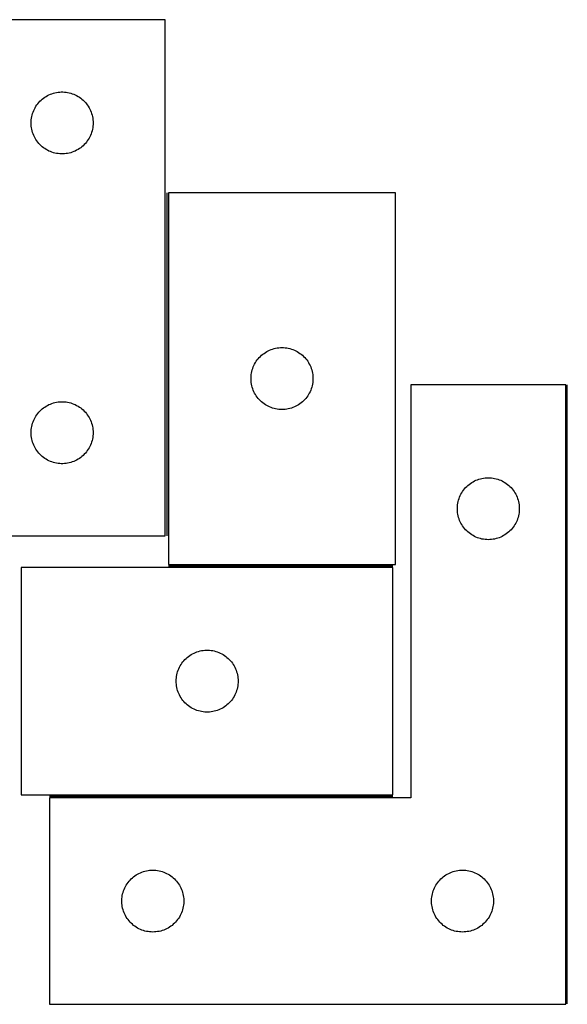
# Model space of a CAD drawing. Header units: millimetres. Extents: x 7 to 1493, y 7 to 489.
# Tile 4 of 6: x 789 to 1054, y 9 to 486. Entities that reach past the tile are written whole.
import ezdxf

# ---------------------------------------------------------------- set-up
doc = ezdxf.new("R2010")
doc.units = ezdxf.units.MM
doc.layers.add('COMMON', color=5, linetype='CONTINUOUS', true_color=0x0000ff)
doc.layers.add('CUT', color=7, linetype='CONTINUOUS', true_color=0x000000)

msp = doc.modelspace()

# ---------------------------------------------------------------- linework, layer by layer
at = {"layer": 'COMMON'}
for p, q in [((860.433005, 402.451937), (860.433005, 236.24735)), ((1054.367422, 9.752464), (1054.367422, 309.451935)), ((861.183006, 221.701936), (969.939179, 221.701936)), ((803.617421, 110.201935), (969.939179, 110.201935))]:
    msp.add_line(p, q, dxfattribs=at)
at = {"layer": 'CUT'}
for p, q in [((859.683005, 486.24735), (559.683005, 486.24735)), ((859.683005, 236.24735), (859.683005, 486.24735)), ((800.074107, 447.765557), (800.67979, 448.244939)), ((800.67979, 448.244939), (801.309349, 448.692505)), ((801.309349, 448.692505), (801.961113, 449.107069)), ((801.961113, 449.107069), (802.633353, 449.487532)), ((802.633353, 449.487532), (803.324289, 449.832884)), ((803.324289, 449.832884), (804.032086, 450.14221)), ((804.032086, 450.14221), (804.754869, 450.414688)), ((804.754869, 450.414688), (805.49072, 450.649598)), ((805.49072, 450.649598), (806.237689, 450.846316)), ((806.237689, 450.846316), (806.993793, 451.004319)), ((806.993793, 451.004319), (807.757029, 451.12319)), ((807.757029, 451.12319), (808.525373, 451.202613)), ((808.525373, 451.202613), (809.296786, 451.242377)), ((809.296786, 451.242377), (810.069223, 451.242377)), ((810.069223, 451.242377), (810.840637, 451.202613)), ((810.840637, 451.202613), (811.60898, 451.12319)), ((811.60898, 451.12319), (812.372216, 451.004319)), ((812.372216, 451.004319), (813.128321, 450.846316)), ((813.128321, 450.846316), (813.875289, 450.649598)), ((813.875289, 450.649598), (814.61114, 450.414688)), ((814.61114, 450.414688), (815.333923, 450.14221)), ((815.333923, 450.14221), (816.041721, 449.832884)), ((816.041721, 449.832884), (816.732656, 449.487532)), ((816.732656, 449.487532), (817.404897, 449.107069)), ((817.404897, 449.107069), (818.05666, 448.692505)), ((818.05666, 448.692505), (818.686219, 448.244939)), ((818.686219, 448.244939), (819.291902, 447.765557)), ((796.265698, 442.953757), (796.628726, 443.635571)), ((796.628726, 443.635571), (797.026371, 444.297793)), ((797.026371, 444.297793), (797.45758, 444.938666)), ((797.45758, 444.938666), (797.921208, 445.556492)), ((797.921208, 445.556492), (798.416026, 446.149632)), ((798.416026, 446.149632), (798.940722, 446.716512)), ((798.940722, 446.716512), (799.493905, 447.255631)), ((799.493905, 447.255631), (800.074107, 447.765557)), ((819.291902, 447.765557), (819.872105, 447.255631)), ((819.872105, 447.255631), (820.425287, 446.716512)), ((820.425287, 446.716512), (820.949984, 446.149632)), ((820.949984, 446.149632), (821.444802, 445.556492)), ((821.444802, 445.556492), (821.90843, 444.938666)), ((821.90843, 444.938666), (822.339638, 444.297793)), ((822.339638, 444.297793), (822.737283, 443.635571)), ((822.737283, 443.635571), (823.100311, 442.953757)), ((794.861686, 438.555709), (795.000169, 439.315631)), ((795.000169, 439.315631), (795.177589, 440.067417)), ((795.177589, 440.067417), (795.393474, 440.809073)), ((795.393474, 440.809073), (795.647252, 441.538631)), ((795.647252, 441.538631), (795.938251, 442.254159)), ((795.938251, 442.254159), (796.265698, 442.953757)), ((823.100311, 442.953757), (823.427758, 442.254159)), ((823.427758, 442.254159), (823.718757, 441.538631)), ((823.718757, 441.538631), (823.972535, 440.809073)), ((823.972535, 440.809073), (824.188421, 440.067417)), ((824.188421, 440.067417), (824.36584, 439.315631)), ((824.36584, 439.315631), (824.504323, 438.555709)), ((794.683005, 436.24735), (794.702893, 437.019531)), ((794.702893, 435.475169), (794.683005, 436.24735)), ((794.702893, 437.019531), (794.762507, 437.789665)), ((794.762507, 434.705035), (794.702893, 435.475169)), ((794.762507, 437.789665), (794.861686, 438.555709)), ((794.861686, 433.938991), (794.762507, 434.705035)), ((795.000169, 433.179069), (794.861686, 433.938991)), ((824.504323, 433.938991), (824.36584, 433.179069)), ((824.504323, 438.555709), (824.603503, 437.789665)), ((824.603503, 434.705035), (824.504323, 433.938991)), ((824.603503, 437.789665), (824.663116, 437.019531)), ((824.663116, 435.475169), (824.603503, 434.705035)), ((824.663116, 437.019531), (824.683005, 436.24735)), ((824.683005, 436.24735), (824.663116, 435.475169)), ((795.177589, 432.427283), (795.000169, 433.179069)), ((795.393474, 431.685628), (795.177589, 432.427283)), ((795.647252, 430.956069), (795.393474, 431.685628)), ((795.938251, 430.240541), (795.647252, 430.956069)), ((796.265698, 429.540943), (795.938251, 430.240541)), ((796.628726, 428.859129), (796.265698, 429.540943)), ((823.100311, 429.540943), (822.737283, 428.859129)), ((823.427758, 430.240541), (823.100311, 429.540943)), ((823.718757, 430.956069), (823.427758, 430.240541)), ((823.972535, 431.685628), (823.718757, 430.956069)), ((824.188421, 432.427283), (823.972535, 431.685628)), ((824.36584, 433.179069), (824.188421, 432.427283)), ((797.026371, 428.196907), (796.628726, 428.859129)), ((797.45758, 427.556034), (797.026371, 428.196907)), ((797.921208, 426.938208), (797.45758, 427.556034)), ((798.416026, 426.345068), (797.921208, 426.938208)), ((798.940722, 425.778188), (798.416026, 426.345068)), ((799.493905, 425.23907), (798.940722, 425.778188)), ((800.074107, 424.729143), (799.493905, 425.23907)), ((800.67979, 424.249761), (800.074107, 424.729143)), ((819.291902, 424.729143), (818.686219, 424.249761)), ((819.872105, 425.23907), (819.291902, 424.729143)), ((820.425287, 425.778188), (819.872105, 425.23907)), ((820.949984, 426.345068), (820.425287, 425.778188)), ((821.444802, 426.938208), (820.949984, 426.345068)), ((821.90843, 427.556034), (821.444802, 426.938208)), ((822.339638, 428.196907), (821.90843, 427.556034)), ((822.737283, 428.859129), (822.339638, 428.196907)), ((801.309349, 423.802195), (800.67979, 424.249761)), ((801.961113, 423.387631), (801.309349, 423.802195)), ((802.633353, 423.007168), (801.961113, 423.387631)), ((803.324289, 422.661816), (802.633353, 423.007168)), ((804.032086, 422.35249), (803.324289, 422.661816)), ((804.754869, 422.080012), (804.032086, 422.35249)), ((805.49072, 421.845102), (804.754869, 422.080012)), ((806.237689, 421.648384), (805.49072, 421.845102)), ((806.993793, 421.490381), (806.237689, 421.648384)), ((807.757029, 421.37151), (806.993793, 421.490381)), ((808.525373, 421.292087), (807.757029, 421.37151)), ((809.296786, 421.252323), (808.525373, 421.292087)), ((810.069223, 421.252323), (809.296786, 421.252323)), ((810.840637, 421.292087), (810.069223, 421.252323)), ((811.60898, 421.37151), (810.840637, 421.292087)), ((812.372216, 421.490381), (811.60898, 421.37151)), ((813.128321, 421.648384), (812.372216, 421.490381)), ((813.875289, 421.845102), (813.128321, 421.648384)), ((814.61114, 422.080012), (813.875289, 421.845102)), ((815.333923, 422.35249), (814.61114, 422.080012)), ((816.041721, 422.661816), (815.333923, 422.35249)), ((816.732656, 423.007168), (816.041721, 422.661816)), ((817.404897, 423.387631), (816.732656, 423.007168)), ((818.05666, 423.802195), (817.404897, 423.387631)), ((818.686219, 424.249761), (818.05666, 423.802195)), ((861.183006, 402.451937), (861.183006, 222.451937)), ((971.183006, 402.451937), (861.183006, 402.451937)), ((971.183006, 222.451937), (971.183006, 402.451937)), ((906.873863, 324.213734), (907.491689, 324.677362)), ((907.491689, 324.677362), (908.132563, 325.108571)), ((908.132563, 325.108571), (908.794785, 325.506216)), ((908.794785, 325.506216), (909.476599, 325.869243)), ((909.476599, 325.869243), (910.176197, 326.196691)), ((910.176197, 326.196691), (910.891724, 326.48769)), ((910.891724, 326.48769), (911.621283, 326.741468)), ((911.621283, 326.741468), (912.362939, 326.957353)), ((912.362939, 326.957353), (913.114725, 327.134772)), ((913.114725, 327.134772), (913.874647, 327.273256)), ((913.874647, 327.273256), (914.640691, 327.372435)), ((914.640691, 327.372435), (915.410824, 327.432049)), ((915.410824, 327.432049), (916.183006, 327.451937)), ((916.183006, 327.451937), (916.955187, 327.432049)), ((916.955187, 327.432049), (917.725321, 327.372435)), ((917.725321, 327.372435), (918.491364, 327.273256)), ((918.491364, 327.273256), (919.251287, 327.134772)), ((919.251287, 327.134772), (920.003072, 326.957353)), ((920.003072, 326.957353), (920.744728, 326.741468)), ((920.744728, 326.741468), (921.474287, 326.48769)), ((921.474287, 326.48769), (922.189814, 326.196691)), ((922.189814, 326.196691), (922.889413, 325.869243)), ((922.889413, 325.869243), (923.571227, 325.506216)), ((923.571227, 325.506216), (924.233449, 325.108571)), ((924.233449, 325.108571), (924.874322, 324.677362)), ((924.874322, 324.677362), (925.492148, 324.213734)), ((902.597472, 318.810653), (902.942824, 319.501588)), ((902.942824, 319.501588), (903.323286, 320.173829)), ((903.323286, 320.173829), (903.73785, 320.825593)), ((903.73785, 320.825593), (904.185417, 321.455151)), ((904.185417, 321.455151), (904.664799, 322.060835)), ((904.664799, 322.060835), (905.174725, 322.641037)), ((905.174725, 322.641037), (905.713843, 323.19422)), ((905.713843, 323.19422), (906.280724, 323.718916)), ((906.280724, 323.718916), (906.873863, 324.213734)), ((925.492148, 324.213734), (926.085287, 323.718916)), ((926.085287, 323.718916), (926.652168, 323.19422)), ((926.652168, 323.19422), (927.191286, 322.641037)), ((927.191286, 322.641037), (927.701212, 322.060835)), ((927.701212, 322.060835), (928.180594, 321.455151)), ((928.180594, 321.455151), (928.628161, 320.825593)), ((928.628161, 320.825593), (929.042725, 320.173829)), ((929.042725, 320.173829), (929.423188, 319.501588)), ((929.423188, 319.501588), (929.76854, 318.810653)), ((901.307166, 314.377913), (901.426036, 315.141149)), ((901.426036, 315.141149), (901.58404, 315.897253)), ((901.58404, 315.897253), (901.780758, 316.644222)), ((901.780758, 316.644222), (902.015667, 317.380073)), ((902.015667, 317.380073), (902.288146, 318.102856)), ((902.288146, 318.102856), (902.597472, 318.810653)), ((929.76854, 318.810653), (930.077865, 318.102856)), ((930.077865, 318.102856), (930.350344, 317.380073)), ((930.350344, 317.380073), (930.585254, 316.644222)), ((930.585254, 316.644222), (930.781971, 315.897253)), ((930.781971, 315.897253), (930.939975, 315.141149)), ((930.939975, 315.141149), (931.058846, 314.377913)), ((901.187979, 312.838156), (901.227743, 313.609569)), ((901.187979, 312.065719), (901.187979, 312.838156)), ((901.227743, 311.294305), (901.187979, 312.065719)), ((901.227743, 313.609569), (901.307166, 314.377913)), ((901.307166, 310.525962), (901.227743, 311.294305)), ((901.426036, 309.762726), (901.307166, 310.525962)), ((931.058846, 310.525962), (930.939975, 309.762726)), ((931.058846, 314.377913), (931.138269, 313.609569)), ((931.138269, 311.294305), (931.058846, 310.525962)), ((931.138269, 313.609569), (931.178033, 312.838156)), ((931.178033, 312.065719), (931.138269, 311.294305)), ((931.178033, 312.838156), (931.178033, 312.065719)), ((901.58404, 309.006621), (901.426036, 309.762726)), ((901.780758, 308.259653), (901.58404, 309.006621)), ((902.015667, 307.523801), (901.780758, 308.259653)), ((902.288146, 306.801019), (902.015667, 307.523801)), ((902.597472, 306.093221), (902.288146, 306.801019)), ((902.942824, 305.402286), (902.597472, 306.093221)), ((903.323286, 304.730045), (902.942824, 305.402286)), ((929.423188, 305.402286), (929.042725, 304.730045)), ((929.76854, 306.093221), (929.423188, 305.402286)), ((930.077865, 306.801019), (929.76854, 306.093221)), ((930.350344, 307.523801), (930.077865, 306.801019)), ((930.585254, 308.259653), (930.350344, 307.523801)), ((930.781971, 309.006621), (930.585254, 308.259653)), ((930.939975, 309.762726), (930.781971, 309.006621)), ((1053.617421, 309.451935), (978.617421, 309.451935)), ((978.617421, 309.451935), (978.617421, 109.451935)), ((1053.617421, 9.451935), (1053.617421, 309.451935)), ((804.032086, 300.14221), (804.754869, 300.414688)), ((804.754869, 300.414688), (805.49072, 300.649598)), ((805.49072, 300.649598), (806.237689, 300.846316)), ((806.237689, 300.846316), (806.993793, 301.004319)), ((806.993793, 301.004319), (807.757029, 301.12319)), ((807.757029, 301.12319), (808.525373, 301.202613)), ((808.525373, 301.202613), (809.296786, 301.242377)), ((809.296786, 301.242377), (810.069223, 301.242377)), ((810.069223, 301.242377), (810.840637, 301.202613)), ((810.840637, 301.202613), (811.60898, 301.12319)), ((811.60898, 301.12319), (812.372216, 301.004319)), ((812.372216, 301.004319), (813.128321, 300.846316)), ((813.128321, 300.846316), (813.875289, 300.649598)), ((813.875289, 300.649598), (814.61114, 300.414688)), ((814.61114, 300.414688), (815.333923, 300.14221)), ((903.73785, 304.078281), (903.323286, 304.730045)), ((904.185417, 303.448723), (903.73785, 304.078281)), ((904.664799, 302.84304), (904.185417, 303.448723)), ((905.174725, 302.262837), (904.664799, 302.84304)), ((905.713843, 301.709654), (905.174725, 302.262837)), ((906.280724, 301.184958), (905.713843, 301.709654)), ((906.873863, 300.69014), (906.280724, 301.184958)), ((907.491689, 300.226512), (906.873863, 300.69014)), ((925.492148, 300.69014), (924.874322, 300.226512)), ((926.085287, 301.184958), (925.492148, 300.69014)), ((926.652168, 301.709654), (926.085287, 301.184958)), ((927.191286, 302.262837), (926.652168, 301.709654)), ((927.701212, 302.84304), (927.191286, 302.262837)), ((928.180594, 303.448723), (927.701212, 302.84304)), ((928.628161, 304.078281), (928.180594, 303.448723)), ((929.042725, 304.730045), (928.628161, 304.078281)), ((797.921208, 295.556492), (798.416026, 296.149632)), ((798.416026, 296.149632), (798.940722, 296.716512)), ((798.940722, 296.716512), (799.493905, 297.255631)), ((799.493905, 297.255631), (800.074107, 297.765557)), ((800.074107, 297.765557), (800.67979, 298.244939)), ((800.67979, 298.244939), (801.309349, 298.692505)), ((801.309349, 298.692505), (801.961113, 299.107069)), ((801.961113, 299.107069), (802.633353, 299.487532)), ((802.633353, 299.487532), (803.324289, 299.832884)), ((803.324289, 299.832884), (804.032086, 300.14221)), ((815.333923, 300.14221), (816.041721, 299.832884)), ((816.041721, 299.832884), (816.732656, 299.487532)), ((816.732656, 299.487532), (817.404897, 299.107069)), ((817.404897, 299.107069), (818.05666, 298.692505)), ((818.05666, 298.692505), (818.686219, 298.244939)), ((818.686219, 298.244939), (819.291902, 297.765557)), ((819.291902, 297.765557), (819.872105, 297.255631)), ((819.872105, 297.255631), (820.425287, 296.716512)), ((820.425287, 296.716512), (820.949984, 296.149632)), ((820.949984, 296.149632), (821.444802, 295.556492)), ((908.132563, 299.795304), (907.491689, 300.226512)), ((908.794785, 299.397659), (908.132563, 299.795304)), ((909.476599, 299.034631), (908.794785, 299.397659)), ((910.176197, 298.707184), (909.476599, 299.034631)), ((910.891724, 298.416185), (910.176197, 298.707184)), ((911.621283, 298.162407), (910.891724, 298.416185)), ((912.362939, 297.946521), (911.621283, 298.162407)), ((913.114725, 297.769102), (912.362939, 297.946521)), ((913.874647, 297.630619), (913.114725, 297.769102)), ((914.640691, 297.531439), (913.874647, 297.630619)), ((915.410824, 297.471826), (914.640691, 297.531439)), ((916.183006, 297.451937), (915.410824, 297.471826)), ((916.955187, 297.471826), (916.183006, 297.451937)), ((917.725321, 297.531439), (916.955187, 297.471826)), ((918.491364, 297.630619), (917.725321, 297.531439)), ((919.251287, 297.769102), (918.491364, 297.630619)), ((920.003072, 297.946521), (919.251287, 297.769102)), ((920.744728, 298.162407), (920.003072, 297.946521)), ((921.474287, 298.416185), (920.744728, 298.162407)), ((922.189814, 298.707184), (921.474287, 298.416185)), ((922.889413, 299.034631), (922.189814, 298.707184)), ((923.571227, 299.397659), (922.889413, 299.034631)), ((924.233449, 299.795304), (923.571227, 299.397659)), ((924.874322, 300.226512), (924.233449, 299.795304)), ((795.393474, 290.809073), (795.647252, 291.538631)), ((795.647252, 291.538631), (795.938251, 292.254159)), ((795.938251, 292.254159), (796.265698, 292.953757)), ((796.265698, 292.953757), (796.628726, 293.635571)), ((796.628726, 293.635571), (797.026371, 294.297793)), ((797.026371, 294.297793), (797.45758, 294.938666)), ((797.45758, 294.938666), (797.921208, 295.556492)), ((821.444802, 295.556492), (821.90843, 294.938666)), ((821.90843, 294.938666), (822.339638, 294.297793)), ((822.339638, 294.297793), (822.737283, 293.635571)), ((822.737283, 293.635571), (823.100311, 292.953757)), ((823.100311, 292.953757), (823.427758, 292.254159)), ((823.427758, 292.254159), (823.718757, 291.538631)), ((823.718757, 291.538631), (823.972535, 290.809073)), ((794.683005, 286.24735), (794.702893, 287.019531)), ((794.702893, 285.475169), (794.683005, 286.24735)), ((794.702893, 287.019531), (794.762507, 287.789665)), ((794.762507, 287.789665), (794.861686, 288.555709)), ((794.861686, 288.555709), (795.000169, 289.315631)), ((795.000169, 289.315631), (795.177589, 290.067417)), ((795.177589, 290.067417), (795.393474, 290.809073)), ((823.972535, 290.809073), (824.188421, 290.067417)), ((824.188421, 290.067417), (824.36584, 289.315631)), ((824.36584, 289.315631), (824.504323, 288.555709)), ((824.504323, 288.555709), (824.603503, 287.789665)), ((824.603503, 287.789665), (824.663116, 287.019531)), ((824.663116, 287.019531), (824.683005, 286.24735)), ((824.683005, 286.24735), (824.663116, 285.475169)), ((794.762507, 284.705035), (794.702893, 285.475169)), ((794.861686, 283.938991), (794.762507, 284.705035)), ((795.000169, 283.179069), (794.861686, 283.938991)), ((795.177589, 282.427283), (795.000169, 283.179069)), ((795.393474, 281.685628), (795.177589, 282.427283)), ((795.647252, 280.956069), (795.393474, 281.685628)), ((823.972535, 281.685628), (823.718757, 280.956069)), ((824.188421, 282.427283), (823.972535, 281.685628)), ((824.36584, 283.179069), (824.188421, 282.427283)), ((824.504323, 283.938991), (824.36584, 283.179069)), ((824.603503, 284.705035), (824.504323, 283.938991)), ((824.663116, 285.475169), (824.603503, 284.705035)), ((795.938251, 280.240541), (795.647252, 280.956069)), ((796.265698, 279.540943), (795.938251, 280.240541)), ((796.628726, 278.859129), (796.265698, 279.540943)), ((797.026371, 278.196907), (796.628726, 278.859129)), ((797.45758, 277.556034), (797.026371, 278.196907)), ((797.921208, 276.938208), (797.45758, 277.556034)), ((798.416026, 276.345068), (797.921208, 276.938208)), ((821.444802, 276.938208), (820.949984, 276.345068)), ((821.90843, 277.556034), (821.444802, 276.938208)), ((822.339638, 278.196907), (821.90843, 277.556034)), ((822.737283, 278.859129), (822.339638, 278.196907)), ((823.100311, 279.540943), (822.737283, 278.859129)), ((823.427758, 280.240541), (823.100311, 279.540943)), ((823.718757, 280.956069), (823.427758, 280.240541)), ((798.940722, 275.778188), (798.416026, 276.345068)), ((799.493905, 275.23907), (798.940722, 275.778188)), ((800.074107, 274.729143), (799.493905, 275.23907)), ((800.67979, 274.249761), (800.074107, 274.729143)), ((801.309349, 273.802195), (800.67979, 274.249761)), ((801.961113, 273.387631), (801.309349, 273.802195)), ((802.633353, 273.007168), (801.961113, 273.387631)), ((803.324289, 272.661816), (802.633353, 273.007168)), ((804.032086, 272.35249), (803.324289, 272.661816)), ((804.754869, 272.080012), (804.032086, 272.35249)), ((805.49072, 271.845102), (804.754869, 272.080012)), ((806.237689, 271.648384), (805.49072, 271.845102)), ((813.875289, 271.845102), (813.128321, 271.648384)), ((814.61114, 272.080012), (813.875289, 271.845102)), ((815.333923, 272.35249), (814.61114, 272.080012)), ((816.041721, 272.661816), (815.333923, 272.35249)), ((816.732656, 273.007168), (816.041721, 272.661816)), ((817.404897, 273.387631), (816.732656, 273.007168)), ((818.05666, 273.802195), (817.404897, 273.387631)), ((818.686219, 274.249761), (818.05666, 273.802195)), ((819.291902, 274.729143), (818.686219, 274.249761)), ((819.872105, 275.23907), (819.291902, 274.729143)), ((820.425287, 275.778188), (819.872105, 275.23907)), ((820.949984, 276.345068), (820.425287, 275.778188)), ((806.993793, 271.490381), (806.237689, 271.648384)), ((807.757029, 271.37151), (806.993793, 271.490381)), ((808.525373, 271.292087), (807.757029, 271.37151)), ((809.296786, 271.252323), (808.525373, 271.292087)), ((810.069223, 271.252323), (809.296786, 271.252323)), ((810.840637, 271.292087), (810.069223, 271.252323)), ((811.60898, 271.37151), (810.840637, 271.292087)), ((812.372216, 271.490381), (811.60898, 271.37151)), ((813.128321, 271.648384), (812.372216, 271.490381)), ((1008.066978, 262.108569), (1008.7292, 262.506214)), ((1008.7292, 262.506214), (1009.411014, 262.869241)), ((1009.411014, 262.869241), (1010.110612, 263.196689)), ((1010.110612, 263.196689), (1010.82614, 263.487688)), ((1010.82614, 263.487688), (1011.555698, 263.741466)), ((1011.555698, 263.741466), (1012.297354, 263.957351)), ((1012.297354, 263.957351), (1013.04914, 264.13477)), ((1013.04914, 264.13477), (1013.809062, 264.273254)), ((1013.809062, 264.273254), (1014.575106, 264.372433)), ((1014.575106, 264.372433), (1015.34524, 264.432047)), ((1015.34524, 264.432047), (1016.117421, 264.451935)), ((1016.117421, 264.451935), (1016.889602, 264.432047)), ((1016.889602, 264.432047), (1017.659736, 264.372433)), ((1017.659736, 264.372433), (1018.42578, 264.273254)), ((1018.42578, 264.273254), (1019.185702, 264.13477)), ((1019.185702, 264.13477), (1019.937488, 263.957351)), ((1019.937488, 263.957351), (1020.679143, 263.741466)), ((1020.679143, 263.741466), (1021.408702, 263.487688)), ((1021.408702, 263.487688), (1022.12423, 263.196689)), ((1022.12423, 263.196689), (1022.823828, 262.869241)), ((1022.823828, 262.869241), (1023.505642, 262.506214)), ((1023.505642, 262.506214), (1024.167864, 262.108569)), ((1003.257702, 257.173827), (1003.672266, 257.825591)), ((1003.672266, 257.825591), (1004.119832, 258.455149)), ((1004.119832, 258.455149), (1004.599214, 259.060833)), ((1004.599214, 259.060833), (1005.10914, 259.641035)), ((1005.10914, 259.641035), (1005.648259, 260.194218)), ((1005.648259, 260.194218), (1006.215139, 260.718914)), ((1006.215139, 260.718914), (1006.808279, 261.213732)), ((1006.808279, 261.213732), (1007.426104, 261.67736)), ((1007.426104, 261.67736), (1008.066978, 262.108569)), ((1024.167864, 262.108569), (1024.808737, 261.67736)), ((1024.808737, 261.67736), (1025.426563, 261.213732)), ((1025.426563, 261.213732), (1026.019703, 260.718914)), ((1026.019703, 260.718914), (1026.586583, 260.194218)), ((1026.586583, 260.194218), (1027.125701, 259.641035)), ((1027.125701, 259.641035), (1027.635628, 259.060833)), ((1027.635628, 259.060833), (1028.11501, 258.455149)), ((1028.11501, 258.455149), (1028.562576, 257.825591)), ((1028.562576, 257.825591), (1028.97714, 257.173827)), ((1001.360452, 252.141147), (1001.518455, 252.897251)), ((1001.518455, 252.897251), (1001.715173, 253.64422)), ((1001.715173, 253.64422), (1001.950083, 254.380071)), ((1001.950083, 254.380071), (1002.222561, 255.102854)), ((1002.222561, 255.102854), (1002.531887, 255.810651)), ((1002.531887, 255.810651), (1002.877239, 256.501586)), ((1002.877239, 256.501586), (1003.257702, 257.173827)), ((1028.97714, 257.173827), (1029.357603, 256.501586)), ((1029.357603, 256.501586), (1029.702955, 255.810651)), ((1029.702955, 255.810651), (1030.01228, 255.102854)), ((1030.01228, 255.102854), (1030.284759, 254.380071)), ((1030.284759, 254.380071), (1030.519669, 253.64422)), ((1030.519669, 253.64422), (1030.716387, 252.897251)), ((1030.716387, 252.897251), (1030.87439, 252.141147)), ((1001.122394, 249.838154), (1001.162158, 250.609567)), ((1001.122394, 249.065717), (1001.122394, 249.838154)), ((1001.162158, 248.294303), (1001.122394, 249.065717)), ((1001.162158, 250.609567), (1001.241581, 251.377911)), ((1001.241581, 247.52596), (1001.162158, 248.294303)), ((1001.241581, 251.377911), (1001.360452, 252.141147)), ((1030.87439, 252.141147), (1030.993261, 251.377911)), ((1030.993261, 251.377911), (1031.072684, 250.609567)), ((1031.072684, 248.294303), (1030.993261, 247.52596)), ((1031.072684, 250.609567), (1031.112448, 249.838154)), ((1031.112448, 249.065717), (1031.072684, 248.294303)), ((1031.112448, 249.838154), (1031.112448, 249.065717)), ((1001.360452, 246.762724), (1001.241581, 247.52596)), ((1001.518455, 246.006619), (1001.360452, 246.762724)), ((1001.715173, 245.259651), (1001.518455, 246.006619)), ((1001.950083, 244.523799), (1001.715173, 245.259651)), ((1002.222561, 243.801017), (1001.950083, 244.523799)), ((1002.531887, 243.093219), (1002.222561, 243.801017)), ((1030.01228, 243.801017), (1029.702955, 243.093219)), ((1030.284759, 244.523799), (1030.01228, 243.801017)), ((1030.519669, 245.259651), (1030.284759, 244.523799)), ((1030.716387, 246.006619), (1030.519669, 245.259651)), ((1030.87439, 246.762724), (1030.716387, 246.006619)), ((1030.993261, 247.52596), (1030.87439, 246.762724)), ((1002.877239, 242.402284), (1002.531887, 243.093219)), ((1003.257702, 241.730043), (1002.877239, 242.402284)), ((1003.672266, 241.078279), (1003.257702, 241.730043)), ((1004.119832, 240.448721), (1003.672266, 241.078279)), ((1004.599214, 239.843038), (1004.119832, 240.448721)), ((1005.10914, 239.262835), (1004.599214, 239.843038)), ((1005.648259, 238.709652), (1005.10914, 239.262835)), ((1006.215139, 238.184956), (1005.648259, 238.709652)), ((1026.586583, 238.709652), (1026.019703, 238.184956)), ((1027.125701, 239.262835), (1026.586583, 238.709652)), ((1027.635628, 239.843038), (1027.125701, 239.262835)), ((1028.11501, 240.448721), (1027.635628, 239.843038)), ((1028.562576, 241.078279), (1028.11501, 240.448721)), ((1028.97714, 241.730043), (1028.562576, 241.078279)), ((1029.357603, 242.402284), (1028.97714, 241.730043)), ((1029.702955, 243.093219), (1029.357603, 242.402284)), ((759.683005, 236.24735), (859.683005, 236.24735)), ((1006.808279, 237.690138), (1006.215139, 238.184956)), ((1007.426104, 237.22651), (1006.808279, 237.690138)), ((1008.066978, 236.795302), (1007.426104, 237.22651)), ((1008.7292, 236.397657), (1008.066978, 236.795302)), ((1009.411014, 236.034629), (1008.7292, 236.397657)), ((1010.110612, 235.707182), (1009.411014, 236.034629)), ((1010.82614, 235.416183), (1010.110612, 235.707182)), ((1011.555698, 235.162405), (1010.82614, 235.416183)), ((1012.297354, 234.946519), (1011.555698, 235.162405)), ((1013.04914, 234.7691), (1012.297354, 234.946519)), ((1013.809062, 234.630617), (1013.04914, 234.7691)), ((1014.575106, 234.531437), (1013.809062, 234.630617)), ((1015.34524, 234.471824), (1014.575106, 234.531437)), ((1016.117421, 234.451935), (1015.34524, 234.471824)), ((1016.889602, 234.471824), (1016.117421, 234.451935)), ((1017.659736, 234.531437), (1016.889602, 234.471824)), ((1018.42578, 234.630617), (1017.659736, 234.531437)), ((1019.185702, 234.7691), (1018.42578, 234.630617)), ((1019.937488, 234.946519), (1019.185702, 234.7691)), ((1020.679143, 235.162405), (1019.937488, 234.946519)), ((1021.408702, 235.416183), (1020.679143, 235.162405)), ((1022.12423, 235.707182), (1021.408702, 235.416183)), ((1022.823828, 236.034629), (1022.12423, 235.707182)), ((1023.505642, 236.397657), (1022.823828, 236.034629)), ((1024.167864, 236.795302), (1023.505642, 236.397657)), ((1024.808737, 237.22651), (1024.167864, 236.795302)), ((1025.426563, 237.690138), (1024.808737, 237.22651)), ((1026.019703, 238.184956), (1025.426563, 237.690138)), ((969.939179, 220.951936), (789.939179, 220.951936)), ((789.939179, 220.951936), (789.939179, 110.951936)), ((861.183006, 222.451937), (971.183006, 222.451937)), ((969.939179, 110.951936), (969.939179, 220.951936)), ((868.6722, 175.854218), (869.196896, 176.421099)), ((869.196896, 176.421099), (869.750079, 176.960217)), ((869.750079, 176.960217), (870.330281, 177.470143)), ((870.330281, 177.470143), (870.935965, 177.949525)), ((870.935965, 177.949525), (871.565523, 178.397091)), ((871.565523, 178.397091), (872.217287, 178.811656)), ((872.217287, 178.811656), (872.889528, 179.192118)), ((872.889528, 179.192118), (873.580463, 179.53747)), ((873.580463, 179.53747), (874.28826, 179.846796)), ((874.28826, 179.846796), (875.011043, 180.119275)), ((875.011043, 180.119275), (875.746894, 180.354184)), ((875.746894, 180.354184), (876.493863, 180.550902)), ((876.493863, 180.550902), (877.249967, 180.708905)), ((877.249967, 180.708905), (878.013203, 180.827776)), ((878.013203, 180.827776), (878.781547, 180.907199)), ((878.781547, 180.907199), (879.55296, 180.946963)), ((879.55296, 180.946963), (880.325397, 180.946963)), ((880.325397, 180.946963), (881.096811, 180.907199)), ((881.096811, 180.907199), (881.865154, 180.827776)), ((881.865154, 180.827776), (882.62839, 180.708905)), ((882.62839, 180.708905), (883.384495, 180.550902)), ((883.384495, 180.550902), (884.131463, 180.354184)), ((884.131463, 180.354184), (884.867314, 180.119275)), ((884.867314, 180.119275), (885.590097, 179.846796)), ((885.590097, 179.846796), (886.297895, 179.53747)), ((886.297895, 179.53747), (886.98883, 179.192118)), ((886.98883, 179.192118), (887.661071, 178.811656)), ((887.661071, 178.811656), (888.312835, 178.397091)), ((888.312835, 178.397091), (888.942393, 177.949525)), ((888.942393, 177.949525), (889.548076, 177.470143)), ((889.548076, 177.470143), (890.128279, 176.960217)), ((890.128279, 176.960217), (890.681462, 176.421099)), ((890.681462, 176.421099), (891.206158, 175.854218)), ((865.903426, 171.243218), (866.194425, 171.958745)), ((866.194425, 171.958745), (866.521872, 172.658343)), ((866.521872, 172.658343), (866.8849, 173.340157)), ((866.8849, 173.340157), (867.282545, 174.002379)), ((867.282545, 174.002379), (867.713754, 174.643253)), ((867.713754, 174.643253), (868.177382, 175.261078)), ((868.177382, 175.261078), (868.6722, 175.854218)), ((891.206158, 175.854218), (891.700976, 175.261078)), ((891.700976, 175.261078), (892.164604, 174.643253)), ((892.164604, 174.643253), (892.595812, 174.002379)), ((892.595812, 174.002379), (892.993457, 173.340157)), ((892.993457, 173.340157), (893.356485, 172.658343)), ((893.356485, 172.658343), (893.683932, 171.958745)), ((893.683932, 171.958745), (893.974931, 171.243218)), ((864.959067, 166.724118), (865.018681, 167.494251)), ((865.018681, 167.494251), (865.11786, 168.260295)), ((865.11786, 168.260295), (865.256343, 169.020217)), ((865.256343, 169.020217), (865.433763, 169.772003)), ((865.433763, 169.772003), (865.649648, 170.513659)), ((865.649648, 170.513659), (865.903426, 171.243218)), ((893.974931, 171.243218), (894.228709, 170.513659)), ((894.228709, 170.513659), (894.444595, 169.772003)), ((894.444595, 169.772003), (894.622014, 169.020217)), ((894.622014, 169.020217), (894.760497, 168.260295)), ((894.760497, 168.260295), (894.859677, 167.494251)), ((894.859677, 167.494251), (894.91929, 166.724118)), ((864.939179, 165.951936), (864.959067, 166.724118)), ((864.959067, 165.179755), (864.939179, 165.951936)), ((865.018681, 164.409621), (864.959067, 165.179755)), ((865.11786, 163.643578), (865.018681, 164.409621)), ((865.256343, 162.883655), (865.11786, 163.643578)), ((865.433763, 162.131869), (865.256343, 162.883655)), ((865.649648, 161.390214), (865.433763, 162.131869)), ((894.444595, 162.131869), (894.228709, 161.390214)), ((894.622014, 162.883655), (894.444595, 162.131869)), ((894.760497, 163.643578), (894.622014, 162.883655)), ((894.859677, 164.409621), (894.760497, 163.643578)), ((894.91929, 165.179755), (894.859677, 164.409621)), ((894.91929, 166.724118), (894.939179, 165.951936)), ((894.939179, 165.951936), (894.91929, 165.179755)), ((865.903426, 160.660655), (865.649648, 161.390214)), ((866.194425, 159.945128), (865.903426, 160.660655)), ((866.521872, 159.245529), (866.194425, 159.945128)), ((866.8849, 158.563715), (866.521872, 159.245529)), ((867.282545, 157.901493), (866.8849, 158.563715)), ((867.713754, 157.26062), (867.282545, 157.901493)), ((892.595812, 157.901493), (892.164604, 157.26062)), ((892.993457, 158.563715), (892.595812, 157.901493)), ((893.356485, 159.245529), (892.993457, 158.563715)), ((893.683932, 159.945128), (893.356485, 159.245529)), ((893.974931, 160.660655), (893.683932, 159.945128)), ((894.228709, 161.390214), (893.974931, 160.660655)), ((868.177382, 156.642794), (867.713754, 157.26062)), ((868.6722, 156.049654), (868.177382, 156.642794)), ((869.196896, 155.482774), (868.6722, 156.049654)), ((869.750079, 154.943656), (869.196896, 155.482774)), ((870.330281, 154.43373), (869.750079, 154.943656)), ((870.935965, 153.954348), (870.330281, 154.43373)), ((871.565523, 153.506781), (870.935965, 153.954348)), ((872.217287, 153.092217), (871.565523, 153.506781)), ((872.889528, 152.711754), (872.217287, 153.092217)), ((873.580463, 152.366402), (872.889528, 152.711754)), ((886.98883, 152.711754), (886.297895, 152.366402)), ((887.661071, 153.092217), (886.98883, 152.711754)), ((888.312835, 153.506781), (887.661071, 153.092217)), ((888.942393, 153.954348), (888.312835, 153.506781)), ((889.548076, 154.43373), (888.942393, 153.954348)), ((890.128279, 154.943656), (889.548076, 154.43373)), ((890.681462, 155.482774), (890.128279, 154.943656)), ((891.206158, 156.049654), (890.681462, 155.482774)), ((891.700976, 156.642794), (891.206158, 156.049654)), ((892.164604, 157.26062), (891.700976, 156.642794)), ((874.28826, 152.057077), (873.580463, 152.366402)), ((875.011043, 151.784598), (874.28826, 152.057077)), ((875.746894, 151.549688), (875.011043, 151.784598)), ((876.493863, 151.352971), (875.746894, 151.549688)), ((877.249967, 151.194967), (876.493863, 151.352971)), ((878.013203, 151.076096), (877.249967, 151.194967)), ((878.781547, 150.996673), (878.013203, 151.076096)), ((879.55296, 150.956909), (878.781547, 150.996673)), ((880.325397, 150.956909), (879.55296, 150.956909)), ((881.096811, 150.996673), (880.325397, 150.956909)), ((881.865154, 151.076096), (881.096811, 150.996673)), ((882.62839, 151.194967), (881.865154, 151.076096)), ((883.384495, 151.352971), (882.62839, 151.194967)), ((884.131463, 151.549688), (883.384495, 151.352971)), ((884.867314, 151.784598), (884.131463, 151.549688)), ((885.590097, 152.057077), (884.867314, 151.784598)), ((886.297895, 152.366402), (885.590097, 152.057077)), ((789.939179, 110.951936), (969.939179, 110.951936)), ((978.617421, 109.451935), (803.617421, 109.451935)), ((803.617421, 109.451935), (803.617421, 9.451935)), ((844.308279, 71.213732), (844.926104, 71.67736)), ((844.926104, 71.67736), (845.566978, 72.108569)), ((845.566978, 72.108569), (846.2292, 72.506214)), ((846.2292, 72.506214), (846.911014, 72.869241)), ((846.911014, 72.869241), (847.610612, 73.196689)), ((847.610612, 73.196689), (848.32614, 73.487688)), ((848.32614, 73.487688), (849.055698, 73.741466)), ((849.055698, 73.741466), (849.797354, 73.957351)), ((849.797354, 73.957351), (850.54914, 74.13477)), ((850.54914, 74.13477), (851.309062, 74.273254)), ((851.309062, 74.273254), (852.075106, 74.372433)), ((852.075106, 74.372433), (852.84524, 74.432047)), ((852.84524, 74.432047), (853.617421, 74.451935)), ((853.617421, 74.451935), (854.389602, 74.432047)), ((854.389602, 74.432047), (855.159736, 74.372433)), ((855.159736, 74.372433), (855.92578, 74.273254)), ((855.92578, 74.273254), (856.685702, 74.13477)), ((856.685702, 74.13477), (857.437488, 73.957351)), ((857.437488, 73.957351), (858.179143, 73.741466)), ((858.179143, 73.741466), (858.908702, 73.487688)), ((858.908702, 73.487688), (859.62423, 73.196689)), ((859.62423, 73.196689), (860.323828, 72.869241)), ((860.323828, 72.869241), (861.005642, 72.506214)), ((861.005642, 72.506214), (861.667864, 72.108569)), ((861.667864, 72.108569), (862.308737, 71.67736)), ((862.308737, 71.67736), (862.926563, 71.213732)), ((994.308279, 71.213732), (994.926104, 71.67736)), ((994.926104, 71.67736), (995.566978, 72.108569)), ((995.566978, 72.108569), (996.2292, 72.506214)), ((996.2292, 72.506214), (996.911014, 72.869241)), ((996.911014, 72.869241), (997.610612, 73.196689)), ((997.610612, 73.196689), (998.32614, 73.487688)), ((998.32614, 73.487688), (999.055698, 73.741466)), ((999.055698, 73.741466), (999.797354, 73.957351)), ((999.797354, 73.957351), (1000.54914, 74.13477)), ((1000.54914, 74.13477), (1001.309062, 74.273254)), ((1001.309062, 74.273254), (1002.075106, 74.372433)), ((1002.075106, 74.372433), (1002.84524, 74.432047)), ((1002.84524, 74.432047), (1003.617421, 74.451935)), ((1003.617421, 74.451935), (1004.389602, 74.432047)), ((1004.389602, 74.432047), (1005.159736, 74.372433)), ((1005.159736, 74.372433), (1005.92578, 74.273254)), ((1005.92578, 74.273254), (1006.685702, 74.13477)), ((1006.685702, 74.13477), (1007.437488, 73.957351)), ((1007.437488, 73.957351), (1008.179143, 73.741466)), ((1008.179143, 73.741466), (1008.908702, 73.487688)), ((1008.908702, 73.487688), (1009.62423, 73.196689)), ((1009.62423, 73.196689), (1010.323828, 72.869241)), ((1010.323828, 72.869241), (1011.005642, 72.506214)), ((1011.005642, 72.506214), (1011.667864, 72.108569)), ((1011.667864, 72.108569), (1012.308737, 71.67736)), ((1012.308737, 71.67736), (1012.926563, 71.213732)), ((840.377239, 66.501586), (840.757702, 67.173827)), ((840.757702, 67.173827), (841.172266, 67.825591)), ((841.172266, 67.825591), (841.619832, 68.455149)), ((841.619832, 68.455149), (842.099214, 69.060833)), ((842.099214, 69.060833), (842.60914, 69.641035)), ((842.60914, 69.641035), (843.148259, 70.194218)), ((843.148259, 70.194218), (843.715139, 70.718914)), ((843.715139, 70.718914), (844.308279, 71.213732)), ((862.926563, 71.213732), (863.519703, 70.718914)), ((863.519703, 70.718914), (864.086583, 70.194218)), ((864.086583, 70.194218), (864.625701, 69.641035)), ((864.625701, 69.641035), (865.135628, 69.060833)), ((865.135628, 69.060833), (865.61501, 68.455149)), ((865.61501, 68.455149), (866.062576, 67.825591)), ((866.062576, 67.825591), (866.47714, 67.173827)), ((866.47714, 67.173827), (866.857603, 66.501586)), ((990.377239, 66.501586), (990.757702, 67.173827)), ((990.757702, 67.173827), (991.172266, 67.825591)), ((991.172266, 67.825591), (991.619832, 68.455149)), ((991.619832, 68.455149), (992.099214, 69.060833)), ((992.099214, 69.060833), (992.60914, 69.641035)), ((992.60914, 69.641035), (993.148259, 70.194218)), ((993.148259, 70.194218), (993.715139, 70.718914)), ((993.715139, 70.718914), (994.308279, 71.213732)), ((1012.926563, 71.213732), (1013.519703, 70.718914)), ((1013.519703, 70.718914), (1014.086583, 70.194218)), ((1014.086583, 70.194218), (1014.625701, 69.641035)), ((1014.625701, 69.641035), (1015.135628, 69.060833)), ((1015.135628, 69.060833), (1015.61501, 68.455149)), ((1015.61501, 68.455149), (1016.062576, 67.825591)), ((1016.062576, 67.825591), (1016.47714, 67.173827)), ((1016.47714, 67.173827), (1016.857603, 66.501586)), ((838.741581, 61.377911), (838.860452, 62.141147)), ((838.860452, 62.141147), (839.018455, 62.897251)), ((839.018455, 62.897251), (839.215173, 63.64422)), ((839.215173, 63.64422), (839.450083, 64.380071)), ((839.450083, 64.380071), (839.722561, 65.102854)), ((839.722561, 65.102854), (840.031887, 65.810651)), ((840.031887, 65.810651), (840.377239, 66.501586)), ((866.857603, 66.501586), (867.202955, 65.810651)), ((867.202955, 65.810651), (867.51228, 65.102854)), ((867.51228, 65.102854), (867.784759, 64.380071)), ((867.784759, 64.380071), (868.019669, 63.64422)), ((868.019669, 63.64422), (868.216387, 62.897251)), ((868.216387, 62.897251), (868.37439, 62.141147)), ((868.37439, 62.141147), (868.493261, 61.377911)), ((988.741581, 61.377911), (988.860452, 62.141147)), ((988.860452, 62.141147), (989.018455, 62.897251)), ((989.018455, 62.897251), (989.215173, 63.64422)), ((989.215173, 63.64422), (989.450083, 64.380071)), ((989.450083, 64.380071), (989.722561, 65.102854)), ((989.722561, 65.102854), (990.031887, 65.810651)), ((990.031887, 65.810651), (990.377239, 66.501586)), ((1016.857603, 66.501586), (1017.202955, 65.810651)), ((1017.202955, 65.810651), (1017.51228, 65.102854)), ((1017.51228, 65.102854), (1017.784759, 64.380071)), ((1017.784759, 64.380071), (1018.019669, 63.64422)), ((1018.019669, 63.64422), (1018.216387, 62.897251)), ((1018.216387, 62.897251), (1018.37439, 62.141147)), ((1018.37439, 62.141147), (1018.493261, 61.377911)), ((838.622394, 59.838154), (838.662158, 60.609567)), ((838.622394, 59.065717), (838.622394, 59.838154)), ((838.662158, 58.294303), (838.622394, 59.065717)), ((838.662158, 60.609567), (838.741581, 61.377911)), ((838.741581, 57.52596), (838.662158, 58.294303)), ((838.860452, 56.762724), (838.741581, 57.52596)), ((868.493261, 57.52596), (868.37439, 56.762724)), ((868.493261, 61.377911), (868.572684, 60.609567)), ((868.572684, 58.294303), (868.493261, 57.52596)), ((868.572684, 60.609567), (868.612448, 59.838154)), ((868.612448, 59.065717), (868.572684, 58.294303)), ((868.612448, 59.838154), (868.612448, 59.065717)), ((988.622394, 59.838154), (988.662158, 60.609567)), ((988.622394, 59.065717), (988.622394, 59.838154)), ((988.662158, 58.294303), (988.622394, 59.065717)), ((988.662158, 60.609567), (988.741581, 61.377911)), ((988.741581, 57.52596), (988.662158, 58.294303)), ((988.860452, 56.762724), (988.741581, 57.52596)), ((1018.493261, 57.52596), (1018.37439, 56.762724)), ((1018.493261, 61.377911), (1018.572684, 60.609567)), ((1018.572684, 58.294303), (1018.493261, 57.52596)), ((1018.572684, 60.609567), (1018.612448, 59.838154)), ((1018.612448, 59.065717), (1018.572684, 58.294303)), ((1018.612448, 59.838154), (1018.612448, 59.065717)), ((839.018455, 56.006619), (838.860452, 56.762724)), ((839.215173, 55.259651), (839.018455, 56.006619)), ((839.450083, 54.523799), (839.215173, 55.259651)), ((839.722561, 53.801017), (839.450083, 54.523799)), ((840.031887, 53.093219), (839.722561, 53.801017)), ((840.377239, 52.402284), (840.031887, 53.093219)), ((867.202955, 53.093219), (866.857603, 52.402284)), ((867.51228, 53.801017), (867.202955, 53.093219)), ((867.784759, 54.523799), (867.51228, 53.801017)), ((868.019669, 55.259651), (867.784759, 54.523799)), ((868.216387, 56.006619), (868.019669, 55.259651)), ((868.37439, 56.762724), (868.216387, 56.006619)), ((989.018455, 56.006619), (988.860452, 56.762724)), ((989.215173, 55.259651), (989.018455, 56.006619)), ((989.450083, 54.523799), (989.215173, 55.259651)), ((989.722561, 53.801017), (989.450083, 54.523799)), ((990.031887, 53.093219), (989.722561, 53.801017)), ((990.377239, 52.402284), (990.031887, 53.093219)), ((1017.202955, 53.093219), (1016.857603, 52.402284)), ((1017.51228, 53.801017), (1017.202955, 53.093219)), ((1017.784759, 54.523799), (1017.51228, 53.801017)), ((1018.019669, 55.259651), (1017.784759, 54.523799)), ((1018.216387, 56.006619), (1018.019669, 55.259651)), ((1018.37439, 56.762724), (1018.216387, 56.006619)), ((840.757702, 51.730043), (840.377239, 52.402284)), ((841.172266, 51.078279), (840.757702, 51.730043)), ((841.619832, 50.448721), (841.172266, 51.078279)), ((842.099214, 49.843038), (841.619832, 50.448721)), ((842.60914, 49.262835), (842.099214, 49.843038)), ((843.148259, 48.709652), (842.60914, 49.262835)), ((843.715139, 48.184956), (843.148259, 48.709652)), ((844.308279, 47.690138), (843.715139, 48.184956)), ((844.926104, 47.22651), (844.308279, 47.690138)), ((862.926563, 47.690138), (862.308737, 47.22651)), ((863.519703, 48.184956), (862.926563, 47.690138)), ((864.086583, 48.709652), (863.519703, 48.184956)), ((864.625701, 49.262835), (864.086583, 48.709652)), ((865.135628, 49.843038), (864.625701, 49.262835)), ((865.61501, 50.448721), (865.135628, 49.843038)), ((866.062576, 51.078279), (865.61501, 50.448721)), ((866.47714, 51.730043), (866.062576, 51.078279)), ((866.857603, 52.402284), (866.47714, 51.730043)), ((990.757702, 51.730043), (990.377239, 52.402284)), ((991.172266, 51.078279), (990.757702, 51.730043)), ((991.619832, 50.448721), (991.172266, 51.078279)), ((992.099214, 49.843038), (991.619832, 50.448721)), ((992.60914, 49.262835), (992.099214, 49.843038)), ((993.148259, 48.709652), (992.60914, 49.262835)), ((993.715139, 48.184956), (993.148259, 48.709652)), ((994.308279, 47.690138), (993.715139, 48.184956)), ((994.926104, 47.22651), (994.308279, 47.690138)), ((1012.926563, 47.690138), (1012.308737, 47.22651)), ((1013.519703, 48.184956), (1012.926563, 47.690138)), ((1014.086583, 48.709652), (1013.519703, 48.184956)), ((1014.625701, 49.262835), (1014.086583, 48.709652)), ((1015.135628, 49.843038), (1014.625701, 49.262835)), ((1015.61501, 50.448721), (1015.135628, 49.843038)), ((1016.062576, 51.078279), (1015.61501, 50.448721)), ((1016.47714, 51.730043), (1016.062576, 51.078279)), ((1016.857603, 52.402284), (1016.47714, 51.730043)), ((845.566978, 46.795302), (844.926104, 47.22651)), ((846.2292, 46.397657), (845.566978, 46.795302)), ((846.911014, 46.034629), (846.2292, 46.397657)), ((847.610612, 45.707182), (846.911014, 46.034629)), ((848.32614, 45.416183), (847.610612, 45.707182)), ((849.055698, 45.162405), (848.32614, 45.416183)), ((849.797354, 44.946519), (849.055698, 45.162405)), ((850.54914, 44.7691), (849.797354, 44.946519)), ((851.309062, 44.630617), (850.54914, 44.7691)), ((852.075106, 44.531437), (851.309062, 44.630617)), ((852.84524, 44.471824), (852.075106, 44.531437)), ((853.617421, 44.451935), (852.84524, 44.471824)), ((854.389602, 44.471824), (853.617421, 44.451935)), ((855.159736, 44.531437), (854.389602, 44.471824)), ((855.92578, 44.630617), (855.159736, 44.531437)), ((856.685702, 44.7691), (855.92578, 44.630617)), ((857.437488, 44.946519), (856.685702, 44.7691)), ((858.179143, 45.162405), (857.437488, 44.946519)), ((858.908702, 45.416183), (858.179143, 45.162405)), ((859.62423, 45.707182), (858.908702, 45.416183)), ((860.323828, 46.034629), (859.62423, 45.707182)), ((861.005642, 46.397657), (860.323828, 46.034629)), ((861.667864, 46.795302), (861.005642, 46.397657)), ((862.308737, 47.22651), (861.667864, 46.795302)), ((995.566978, 46.795302), (994.926104, 47.22651)), ((996.2292, 46.397657), (995.566978, 46.795302)), ((996.911014, 46.034629), (996.2292, 46.397657)), ((997.610612, 45.707182), (996.911014, 46.034629)), ((998.32614, 45.416183), (997.610612, 45.707182)), ((999.055698, 45.162405), (998.32614, 45.416183)), ((999.797354, 44.946519), (999.055698, 45.162405)), ((1000.54914, 44.7691), (999.797354, 44.946519)), ((1001.309062, 44.630617), (1000.54914, 44.7691)), ((1002.075106, 44.531437), (1001.309062, 44.630617)), ((1002.84524, 44.471824), (1002.075106, 44.531437)), ((1003.617421, 44.451935), (1002.84524, 44.471824)), ((1004.389602, 44.471824), (1003.617421, 44.451935)), ((1005.159736, 44.531437), (1004.389602, 44.471824)), ((1005.92578, 44.630617), (1005.159736, 44.531437)), ((1006.685702, 44.7691), (1005.92578, 44.630617)), ((1007.437488, 44.946519), (1006.685702, 44.7691)), ((1008.179143, 45.162405), (1007.437488, 44.946519)), ((1008.908702, 45.416183), (1008.179143, 45.162405)), ((1009.62423, 45.707182), (1008.908702, 45.416183)), ((1010.323828, 46.034629), (1009.62423, 45.707182)), ((1011.005642, 46.397657), (1010.323828, 46.034629)), ((1011.667864, 46.795302), (1011.005642, 46.397657)), ((1012.308737, 47.22651), (1011.667864, 46.795302)), ((803.617421, 9.451935), (1053.617421, 9.451935))]:
    msp.add_line(p, q, dxfattribs=at)

doc.saveas('drawing.dxf')
